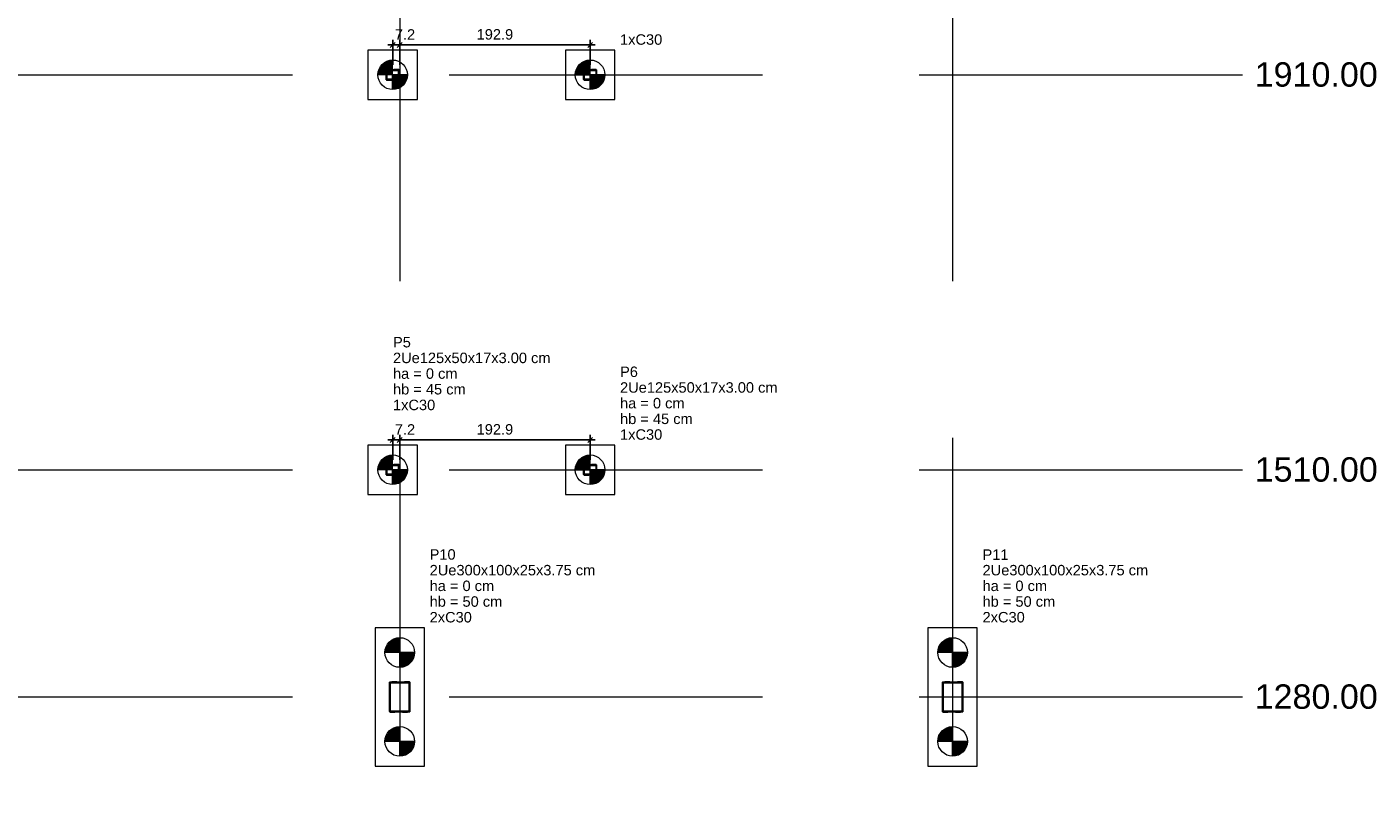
# Model space of a CAD drawing. Header units: millimetres. Extents: x 10789 to 19217, y 2620 to 5346.
# Tile 4 of 49: x 10820 to 10847, y 2924 to 2940. Entities that reach past the tile are written whole.
import ezdxf

# ---------------------------------------------------------------- set-up
doc = ezdxf.new("R2010")
doc.units = ezdxf.units.MM
doc.linetypes.add('DASHED2', pattern=[9.525, 6.35, -3.175])
doc.linetypes.add('DOT2', pattern=[3.175, 0, -3.175])
for name, color, linetype, lineweight in [('LC-Cotas', 4, 'Continuous', 5), ('LC-Eixos', 5, 'DASHED2', 5), ('LC-Estacas dos blocos', 252, 'Continuous', 5), ('LC-Hachuras dos pilares', 8, 'Continuous', 5), ('LC-Seção das fundações', 7, 'Continuous', 5), ('LC-Seção dos pilares', 4, 'Continuous', 30), ('LC-Textos', 7, 'Continuous', 20)]:
    doc.layers.add(name, color=color, linetype=linetype, lineweight=lineweight)
doc.styles.add('Arial', font='arial.ttf')
doc.styles.get("Standard").update_dxf_attribs({"font": 'arial.ttf'})
doc.dimstyles.new('UM_50.000000', dxfattribs={"dimtxt": 0.18, "dimasz": 0.2, "dimexe": 0.2, "dimexo": 0.5, "dimgap": 0, "dimtad": 1, "dimtih": 1, "dimtoh": 1, "dimlfac": 50, "dimzin": 0, "dimdsep": 46, "dimtxsty": 'Standard', "dimcen": 0.09, "dimdle": 0.2, "dimclrd": 256, "dimclre": 256, "dimclrt": 7, "dimazin": 0, "dimtfac": 1, "dimtofl": 0, "dimtmove": 0, "dimatfit": 3, "dimfxl": 1, "dimtolj": 1, "dimtzin": 0, "dimarcsym": 0})
pattern_1 = [(135, (10792.42775, 2900.38344), (-0.08838835, -0.08838835), [])]

# ---------------------------------------------------------------- blocks, each defined once
blk = doc.blocks.new('_Oblique')
at = {"color": 0, "linetype": 'ByBlock', "lineweight": -2}
blk.add_line((-0.5, -0.5), (0.5, 0.5), dxfattribs=at)
blk = doc.blocks.new('*D310')
at = {"layer": 'Defpoints', "color": 0, "transparency": 16777216}
for p in [(10827.628, 2939.189), (10827.485, 2938.583), (10827.628, 2938.583)]:
    blk.add_point(p, dxfattribs=at)
at = {"layer": 'LC-Cotas', "lineweight": -2, "transparency": 16777216}
for p, q in [((10827.485, 2938.783), (10827.485, 2939.289)), ((10827.628, 2938.783), (10827.628, 2939.289)), ((10827.385, 2939.189), (10827.728, 2939.189))]:
    blk.add_line(p, q, dxfattribs=at)
at = {"layer": 'LC-Cotas', "lineweight": -2, "transparency": 16777216, "xscale": 0.1, "yscale": 0.1, "zscale": 0.1, "rotation": 180}
blk.add_blockref('_Oblique', (10827.485, 2939.189), dxfattribs=at)
at = {"layer": 'LC-Cotas', "lineweight": -2, "transparency": 16777216, "xscale": 0.1, "yscale": 0.1, "zscale": 0.1}
blk.add_blockref('_Oblique', (10827.628, 2939.189), dxfattribs=at)
at = {"layer": 'LC-Cotas', "transparency": 16777216, "insert": (10827.734, 2939.401), "char_height": 0.2118, "attachment_point": 5, "rotation": 0.0057, "style": 'Arial'}
blk.add_mtext('\\A1;7.2', dxfattribs=at)
blk = doc.blocks.new('*D311')
at = {"layer": 'Defpoints', "color": 0, "transparency": 16777216}
for p in [(10827.628, 2939.189), (10827.628, 2938.583), (10831.485, 2938.583)]:
    blk.add_point(p, dxfattribs=at)
at = {"layer": 'LC-Cotas', "lineweight": -2, "transparency": 16777216}
for p, q in [((10827.628, 2938.783), (10827.628, 2939.289)), ((10831.485, 2938.783), (10831.485, 2939.289)), ((10831.585, 2939.189), (10827.528, 2939.189))]:
    blk.add_line(p, q, dxfattribs=at)
at = {"layer": 'LC-Cotas', "lineweight": -2, "transparency": 16777216, "xscale": 0.1, "yscale": 0.1, "zscale": 0.1, "rotation": 180}
blk.add_blockref('_Oblique', (10827.628, 2939.189), dxfattribs=at)
at = {"layer": 'LC-Cotas', "lineweight": -2, "transparency": 16777216, "xscale": 0.1, "yscale": 0.1, "zscale": 0.1}
blk.add_blockref('_Oblique', (10831.485, 2939.189), dxfattribs=at)
at = {"layer": 'LC-Cotas', "transparency": 16777216, "insert": (10829.556, 2939.401), "char_height": 0.2118, "attachment_point": 5, "rotation": 0.0057, "style": 'Arial'}
blk.add_mtext('\\A1;192.9', dxfattribs=at)
blk = doc.blocks.new('*D312')
at = {"layer": 'Defpoints', "color": 0, "transparency": 16777216}
for p in [(10827.628, 2931.189), (10827.485, 2930.583), (10827.628, 2930.583)]:
    blk.add_point(p, dxfattribs=at)
at = {"layer": 'LC-Cotas', "lineweight": -2, "transparency": 16777216}
for p, q in [((10827.385, 2931.189), (10827.728, 2931.189)), ((10827.485, 2930.783), (10827.485, 2931.289)), ((10827.628, 2930.783), (10827.628, 2931.289))]:
    blk.add_line(p, q, dxfattribs=at)
at = {"layer": 'LC-Cotas', "lineweight": -2, "transparency": 16777216, "xscale": 0.1, "yscale": 0.1, "zscale": 0.1, "rotation": 180}
blk.add_blockref('_Oblique', (10827.485, 2931.189), dxfattribs=at)
at = {"layer": 'LC-Cotas', "lineweight": -2, "transparency": 16777216, "xscale": 0.1, "yscale": 0.1, "zscale": 0.1}
blk.add_blockref('_Oblique', (10827.628, 2931.189), dxfattribs=at)
at = {"layer": 'LC-Cotas', "transparency": 16777216, "insert": (10827.734, 2931.401), "char_height": 0.2118, "attachment_point": 5, "rotation": 0.0057, "style": 'Arial'}
blk.add_mtext('\\A1;7.2', dxfattribs=at)
blk = doc.blocks.new('*D313')
at = {"layer": 'Defpoints', "color": 0, "transparency": 16777216}
for p in [(10827.628, 2931.189), (10827.628, 2930.583), (10831.485, 2930.583)]:
    blk.add_point(p, dxfattribs=at)
at = {"layer": 'LC-Cotas', "lineweight": -2, "transparency": 16777216}
for p, q in [((10831.585, 2931.189), (10827.528, 2931.189)), ((10827.628, 2930.783), (10827.628, 2931.289)), ((10831.485, 2930.783), (10831.485, 2931.289))]:
    blk.add_line(p, q, dxfattribs=at)
at = {"layer": 'LC-Cotas', "lineweight": -2, "transparency": 16777216, "xscale": 0.1, "yscale": 0.1, "zscale": 0.1, "rotation": 180}
blk.add_blockref('_Oblique', (10827.628, 2931.189), dxfattribs=at)
at = {"layer": 'LC-Cotas', "lineweight": -2, "transparency": 16777216, "xscale": 0.1, "yscale": 0.1, "zscale": 0.1}
blk.add_blockref('_Oblique', (10831.485, 2931.189), dxfattribs=at)
at = {"layer": 'LC-Cotas', "transparency": 16777216, "insert": (10829.556, 2931.401), "char_height": 0.2118, "attachment_point": 5, "rotation": 0.0057, "style": 'Arial'}
blk.add_mtext('\\A1;192.9', dxfattribs=at)

msp = doc.modelspace()

# ---------------------------------------------------------------- hatches: boundary and pattern name
at = {"layer": 'LC-Estacas dos blocos', "linetype": 'Continuous'}
for points in [[(10827.18475, 2938.58344), (10827.48475, 2938.58344), (10827.48475, 2938.88344), (10827.40711, 2938.87322), (10827.33475, 2938.84325), (10827.27262, 2938.79558), (10827.22495, 2938.73344), (10827.19498, 2938.66109), (10827.18475, 2938.58344)], [(10831.18475, 2938.58344), (10831.48475, 2938.58344), (10831.48475, 2938.88344), (10831.40711, 2938.87322), (10831.33475, 2938.84325), (10831.27262, 2938.79558), (10831.22495, 2938.73344), (10831.19498, 2938.66109), (10831.18475, 2938.58344)], [(10827.69689, 2938.37131), (10827.74456, 2938.43344), (10827.77453, 2938.5058), (10827.78475, 2938.58344), (10827.48475, 2938.58344), (10827.48475, 2938.28344), (10827.5624, 2938.29367), (10827.63475, 2938.32364), (10827.69689, 2938.37131)], [(10831.69689, 2938.37131), (10831.74456, 2938.43344), (10831.77453, 2938.5058), (10831.78475, 2938.58344), (10831.48475, 2938.58344), (10831.48475, 2938.28344), (10831.5624, 2938.29367), (10831.63475, 2938.32364), (10831.69689, 2938.37131)], [(10827.18475, 2930.58344), (10827.48475, 2930.58344), (10827.48475, 2930.88344), (10827.40711, 2930.87322), (10827.33475, 2930.84325), (10827.27262, 2930.79558), (10827.22495, 2930.73344), (10827.19498, 2930.66109), (10827.18475, 2930.58344)], [(10831.18475, 2930.58344), (10831.48475, 2930.58344), (10831.48475, 2930.88344), (10831.40711, 2930.87322), (10831.33475, 2930.84325), (10831.27262, 2930.79558), (10831.22495, 2930.73344), (10831.19498, 2930.66109), (10831.18475, 2930.58344)], [(10827.69689, 2930.37131), (10827.74456, 2930.43344), (10827.77453, 2930.5058), (10827.78475, 2930.58344), (10827.48475, 2930.58344), (10827.48475, 2930.28344), (10827.5624, 2930.29367), (10827.63475, 2930.32364), (10827.69689, 2930.37131)], [(10831.63475, 2930.32364), (10831.69689, 2930.37131), (10831.74456, 2930.43344), (10831.77453, 2930.5058), (10831.78475, 2930.58344), (10831.48475, 2930.58344), (10831.48475, 2930.28344), (10831.5624, 2930.29367), (10831.63475, 2930.32364)], [(10827.32775, 2926.88344), (10827.62775, 2926.88344), (10827.62775, 2927.18344), (10827.55011, 2927.17322), (10827.47775, 2927.14325), (10827.41562, 2927.09558), (10827.36795, 2927.03344), (10827.33798, 2926.96109), (10827.32775, 2926.88344)], [(10838.52775, 2926.88344), (10838.82775, 2926.88344), (10838.82775, 2927.18344), (10838.75011, 2927.17322), (10838.67775, 2927.14325), (10838.61562, 2927.09558), (10838.56795, 2927.03344), (10838.53798, 2926.96109), (10838.52775, 2926.88344)], [(10827.77775, 2926.62364), (10827.83989, 2926.67131), (10827.88756, 2926.73344), (10827.91753, 2926.8058), (10827.92775, 2926.88344), (10827.62775, 2926.88344), (10827.62775, 2926.58344), (10827.7054, 2926.59367), (10827.77775, 2926.62364)], [(10838.97775, 2926.62364), (10839.03989, 2926.67131), (10839.08756, 2926.73344), (10839.11753, 2926.8058), (10839.12775, 2926.88344), (10838.82775, 2926.88344), (10838.82775, 2926.58344), (10838.9054, 2926.59367), (10838.97775, 2926.62364)], [(10827.32775, 2925.08344), (10827.62775, 2925.08344), (10827.62775, 2925.38344), (10827.55011, 2925.37322), (10827.47775, 2925.34325), (10827.41562, 2925.29558), (10827.36795, 2925.23344), (10827.33798, 2925.16109), (10827.32775, 2925.08344)], [(10838.52775, 2925.08344), (10838.82775, 2925.08344), (10838.82775, 2925.38344), (10838.75011, 2925.37322), (10838.67775, 2925.34325), (10838.61562, 2925.29558), (10838.56795, 2925.23344), (10838.53798, 2925.16109), (10838.52775, 2925.08344)], [(10827.77775, 2924.82364), (10827.83989, 2924.87131), (10827.88756, 2924.93344), (10827.91753, 2925.0058), (10827.92775, 2925.08344), (10827.62775, 2925.08344), (10827.62775, 2924.78344), (10827.7054, 2924.79367), (10827.77775, 2924.82364)], [(10839.03989, 2924.87131), (10839.08756, 2924.93344), (10839.11753, 2925.0058), (10839.12775, 2925.08344), (10838.82775, 2925.08344), (10838.82775, 2924.78344), (10838.9054, 2924.79367), (10838.97775, 2924.82364), (10839.03989, 2924.87131)]]:
    msp.add_hatch(color=256, dxfattribs=at).paths.add_polyline_path(points)
at = {"layer": 'LC-Hachuras dos pilares', "linetype": 'Continuous'}
h = msp.add_hatch(dxfattribs=at)
h.set_pattern_fill('ANSI31', color=256, angle=90, style=0)
h.set_pattern_definition(pattern_1)
h.paths.add_polyline_path([(10827.35975, 2938.67744), (10827.35983, 2938.67838), (10827.36005, 2938.6793), (10827.36041, 2938.68017), (10827.3609, 2938.68097), (10827.36151, 2938.68169), (10827.36223, 2938.6823), (10827.36303, 2938.68279), (10827.3639, 2938.68315), (10827.36482, 2938.68337), (10827.36575, 2938.68344), (10827.60375, 2938.68344), (10827.60469, 2938.68337), (10827.60561, 2938.68315), (10827.60648, 2938.68279), (10827.60728, 2938.6823), (10827.608, 2938.68169), (10827.60861, 2938.68097), (10827.6091, 2938.68017), (10827.60946, 2938.6793), (10827.60968, 2938.67838), (10827.60975, 2938.67744), (10827.60975, 2938.48944), (10827.60968, 2938.4885), (10827.60946, 2938.48759), (10827.6091, 2938.48672), (10827.60861, 2938.48592), (10827.608, 2938.4852), (10827.60728, 2938.48459), (10827.60648, 2938.4841), (10827.60561, 2938.48374), (10827.60469, 2938.48352), (10827.60375, 2938.48344), (10827.36575, 2938.48344), (10827.36482, 2938.48352), (10827.3639, 2938.48374), (10827.36303, 2938.4841), (10827.36223, 2938.48459), (10827.36151, 2938.4852), (10827.3609, 2938.48592), (10827.36041, 2938.48672), (10827.36005, 2938.48759), (10827.35983, 2938.4885), (10827.35975, 2938.48944), (10827.35975, 2938.67744)])
h.paths.add_polyline_path([(10827.36575, 2938.67144), (10827.36583, 2938.67238), (10827.36605, 2938.6733), (10827.36641, 2938.67417), (10827.3669, 2938.67497), (10827.36751, 2938.67569), (10827.36823, 2938.6763), (10827.36903, 2938.67679), (10827.3699, 2938.67715), (10827.37082, 2938.67737), (10827.37175, 2938.67744), (10827.59775, 2938.67744), (10827.59869, 2938.67737), (10827.59961, 2938.67715), (10827.60048, 2938.67679), (10827.60128, 2938.6763), (10827.602, 2938.67569), (10827.60261, 2938.67497), (10827.6031, 2938.67417), (10827.60346, 2938.6733), (10827.60368, 2938.67238), (10827.60375, 2938.67144), (10827.60375, 2938.49544), (10827.60368, 2938.4945), (10827.60346, 2938.49359), (10827.6031, 2938.49272), (10827.60261, 2938.49192), (10827.602, 2938.4912), (10827.60128, 2938.49059), (10827.60048, 2938.4901), (10827.59961, 2938.48974), (10827.59869, 2938.48952), (10827.59775, 2938.48944), (10827.37175, 2938.48944), (10827.37082, 2938.48952), (10827.3699, 2938.48974), (10827.36903, 2938.4901), (10827.36823, 2938.49059), (10827.36751, 2938.4912), (10827.3669, 2938.49192), (10827.36641, 2938.49272), (10827.36605, 2938.49359), (10827.36583, 2938.4945), (10827.36575, 2938.49544), (10827.36575, 2938.67144)], flags=0)
h = msp.add_hatch(dxfattribs=at)
h.set_pattern_fill('ANSI31', color=256, angle=90, style=0)
h.set_pattern_definition(pattern_1)
h.paths.add_polyline_path([(10831.35975, 2938.67744), (10831.35983, 2938.67838), (10831.36005, 2938.6793), (10831.36041, 2938.68017), (10831.3609, 2938.68097), (10831.36151, 2938.68169), (10831.36223, 2938.6823), (10831.36303, 2938.68279), (10831.3639, 2938.68315), (10831.36482, 2938.68337), (10831.36575, 2938.68344), (10831.60375, 2938.68344), (10831.60469, 2938.68337), (10831.60561, 2938.68315), (10831.60648, 2938.68279), (10831.60728, 2938.6823), (10831.608, 2938.68169), (10831.60861, 2938.68097), (10831.6091, 2938.68017), (10831.60946, 2938.6793), (10831.60968, 2938.67838), (10831.60975, 2938.67744), (10831.60975, 2938.48944), (10831.60968, 2938.4885), (10831.60946, 2938.48759), (10831.6091, 2938.48672), (10831.60861, 2938.48592), (10831.608, 2938.4852), (10831.60728, 2938.48459), (10831.60648, 2938.4841), (10831.60561, 2938.48374), (10831.60469, 2938.48352), (10831.60375, 2938.48344), (10831.36575, 2938.48344), (10831.36482, 2938.48352), (10831.3639, 2938.48374), (10831.36303, 2938.4841), (10831.36223, 2938.48459), (10831.36151, 2938.4852), (10831.3609, 2938.48592), (10831.36041, 2938.48672), (10831.36005, 2938.48759), (10831.35983, 2938.4885), (10831.35975, 2938.48944), (10831.35975, 2938.67744)])
h.paths.add_polyline_path([(10831.36575, 2938.67144), (10831.36583, 2938.67238), (10831.36605, 2938.6733), (10831.36641, 2938.67417), (10831.3669, 2938.67497), (10831.36751, 2938.67569), (10831.36823, 2938.6763), (10831.36903, 2938.67679), (10831.3699, 2938.67715), (10831.37082, 2938.67737), (10831.37175, 2938.67744), (10831.59775, 2938.67744), (10831.59869, 2938.67737), (10831.59961, 2938.67715), (10831.60048, 2938.67679), (10831.60128, 2938.6763), (10831.602, 2938.67569), (10831.60261, 2938.67497), (10831.6031, 2938.67417), (10831.60346, 2938.6733), (10831.60368, 2938.67238), (10831.60375, 2938.67144), (10831.60375, 2938.49544), (10831.60368, 2938.4945), (10831.60346, 2938.49359), (10831.6031, 2938.49272), (10831.60261, 2938.49192), (10831.602, 2938.4912), (10831.60128, 2938.49059), (10831.60048, 2938.4901), (10831.59961, 2938.48974), (10831.59869, 2938.48952), (10831.59775, 2938.48944), (10831.37175, 2938.48944), (10831.37082, 2938.48952), (10831.3699, 2938.48974), (10831.36903, 2938.4901), (10831.36823, 2938.49059), (10831.36751, 2938.4912), (10831.3669, 2938.49192), (10831.36641, 2938.49272), (10831.36605, 2938.49359), (10831.36583, 2938.4945), (10831.36575, 2938.49544), (10831.36575, 2938.67144)], flags=0)
h = msp.add_hatch(dxfattribs=at)
h.set_pattern_fill('ANSI31', color=256, angle=90, style=0)
h.set_pattern_definition(pattern_1)
h.paths.add_polyline_path([(10827.35975, 2930.67744), (10827.35983, 2930.67838), (10827.36005, 2930.6793), (10827.36041, 2930.68017), (10827.3609, 2930.68097), (10827.36151, 2930.68169), (10827.36223, 2930.6823), (10827.36303, 2930.68279), (10827.3639, 2930.68315), (10827.36482, 2930.68337), (10827.36575, 2930.68344), (10827.60375, 2930.68344), (10827.60469, 2930.68337), (10827.60561, 2930.68315), (10827.60648, 2930.68279), (10827.60728, 2930.6823), (10827.608, 2930.68169), (10827.60861, 2930.68097), (10827.6091, 2930.68017), (10827.60946, 2930.6793), (10827.60968, 2930.67838), (10827.60975, 2930.67744), (10827.60975, 2930.48944), (10827.60968, 2930.4885), (10827.60946, 2930.48759), (10827.6091, 2930.48672), (10827.60861, 2930.48592), (10827.608, 2930.4852), (10827.60728, 2930.48459), (10827.60648, 2930.4841), (10827.60561, 2930.48374), (10827.60469, 2930.48352), (10827.60375, 2930.48344), (10827.36575, 2930.48344), (10827.36482, 2930.48352), (10827.3639, 2930.48374), (10827.36303, 2930.4841), (10827.36223, 2930.48459), (10827.36151, 2930.4852), (10827.3609, 2930.48592), (10827.36041, 2930.48672), (10827.36005, 2930.48759), (10827.35983, 2930.4885), (10827.35975, 2930.48944), (10827.35975, 2930.67744)])
h.paths.add_polyline_path([(10827.36575, 2930.67144), (10827.36583, 2930.67238), (10827.36605, 2930.6733), (10827.36641, 2930.67417), (10827.3669, 2930.67497), (10827.36751, 2930.67569), (10827.36823, 2930.6763), (10827.36903, 2930.67679), (10827.3699, 2930.67715), (10827.37082, 2930.67737), (10827.37175, 2930.67744), (10827.59775, 2930.67744), (10827.59869, 2930.67737), (10827.59961, 2930.67715), (10827.60048, 2930.67679), (10827.60128, 2930.6763), (10827.602, 2930.67569), (10827.60261, 2930.67497), (10827.6031, 2930.67417), (10827.60346, 2930.6733), (10827.60368, 2930.67238), (10827.60375, 2930.67144), (10827.60375, 2930.49544), (10827.60368, 2930.4945), (10827.60346, 2930.49359), (10827.6031, 2930.49272), (10827.60261, 2930.49192), (10827.602, 2930.4912), (10827.60128, 2930.49059), (10827.60048, 2930.4901), (10827.59961, 2930.48974), (10827.59869, 2930.48952), (10827.59775, 2930.48944), (10827.37175, 2930.48944), (10827.37082, 2930.48952), (10827.3699, 2930.48974), (10827.36903, 2930.4901), (10827.36823, 2930.49059), (10827.36751, 2930.4912), (10827.3669, 2930.49192), (10827.36641, 2930.49272), (10827.36605, 2930.49359), (10827.36583, 2930.4945), (10827.36575, 2930.49544), (10827.36575, 2930.67144)], flags=0)
h = msp.add_hatch(dxfattribs=at)
h.set_pattern_fill('ANSI31', color=256, angle=90, style=0)
h.set_pattern_definition(pattern_1)
h.paths.add_polyline_path([(10831.35975, 2930.67744), (10831.35983, 2930.67838), (10831.36005, 2930.6793), (10831.36041, 2930.68017), (10831.3609, 2930.68097), (10831.36151, 2930.68169), (10831.36223, 2930.6823), (10831.36303, 2930.68279), (10831.3639, 2930.68315), (10831.36482, 2930.68337), (10831.36575, 2930.68344), (10831.60375, 2930.68344), (10831.60469, 2930.68337), (10831.60561, 2930.68315), (10831.60648, 2930.68279), (10831.60728, 2930.6823), (10831.608, 2930.68169), (10831.60861, 2930.68097), (10831.6091, 2930.68017), (10831.60946, 2930.6793), (10831.60968, 2930.67838), (10831.60975, 2930.67744), (10831.60975, 2930.48944), (10831.60968, 2930.4885), (10831.60946, 2930.48759), (10831.6091, 2930.48672), (10831.60861, 2930.48592), (10831.608, 2930.4852), (10831.60728, 2930.48459), (10831.60648, 2930.4841), (10831.60561, 2930.48374), (10831.60469, 2930.48352), (10831.60375, 2930.48344), (10831.36575, 2930.48344), (10831.36482, 2930.48352), (10831.3639, 2930.48374), (10831.36303, 2930.4841), (10831.36223, 2930.48459), (10831.36151, 2930.4852), (10831.3609, 2930.48592), (10831.36041, 2930.48672), (10831.36005, 2930.48759), (10831.35983, 2930.4885), (10831.35975, 2930.48944), (10831.35975, 2930.67744)])
h.paths.add_polyline_path([(10831.36575, 2930.67144), (10831.36583, 2930.67238), (10831.36605, 2930.6733), (10831.36641, 2930.67417), (10831.3669, 2930.67497), (10831.36751, 2930.67569), (10831.36823, 2930.6763), (10831.36903, 2930.67679), (10831.3699, 2930.67715), (10831.37082, 2930.67737), (10831.37175, 2930.67744), (10831.59775, 2930.67744), (10831.59869, 2930.67737), (10831.59961, 2930.67715), (10831.60048, 2930.67679), (10831.60128, 2930.6763), (10831.602, 2930.67569), (10831.60261, 2930.67497), (10831.6031, 2930.67417), (10831.60346, 2930.6733), (10831.60368, 2930.67238), (10831.60375, 2930.67144), (10831.60375, 2930.49544), (10831.60368, 2930.4945), (10831.60346, 2930.49359), (10831.6031, 2930.49272), (10831.60261, 2930.49192), (10831.602, 2930.4912), (10831.60128, 2930.49059), (10831.60048, 2930.4901), (10831.59961, 2930.48974), (10831.59869, 2930.48952), (10831.59775, 2930.48944), (10831.37175, 2930.48944), (10831.37082, 2930.48952), (10831.3699, 2930.48974), (10831.36903, 2930.4901), (10831.36823, 2930.49059), (10831.36751, 2930.4912), (10831.3669, 2930.49192), (10831.36641, 2930.49272), (10831.36605, 2930.49359), (10831.36583, 2930.4945), (10831.36575, 2930.49544), (10831.36575, 2930.67144)], flags=0)
h = msp.add_hatch(dxfattribs=at)
h.set_pattern_fill('ANSI31', color=256, angle=90, style=0)
h.set_pattern_definition(pattern_1)
h.paths.add_polyline_path([(10827.82025, 2926.28344), (10827.82143, 2926.28335), (10827.82257, 2926.28308), (10827.82366, 2926.28263), (10827.82466, 2926.28201), (10827.82556, 2926.28125), (10827.82632, 2926.28035), (10827.82694, 2926.27935), (10827.82739, 2926.27826), (10827.82766, 2926.27712), (10827.82775, 2926.27594), (10827.82775, 2925.69094), (10827.82766, 2925.68977), (10827.82739, 2925.68863), (10827.82694, 2925.68754), (10827.82632, 2925.68653), (10827.82556, 2925.68564), (10827.82466, 2925.68488), (10827.82366, 2925.68426), (10827.82257, 2925.68381), (10827.82143, 2925.68354), (10827.82025, 2925.68344), (10827.43525, 2925.68344), (10827.43408, 2925.68354), (10827.43294, 2925.68381), (10827.43185, 2925.68426), (10827.43085, 2925.68488), (10827.42995, 2925.68564), (10827.42919, 2925.68653), (10827.42857, 2925.68754), (10827.42812, 2925.68863), (10827.42785, 2925.68977), (10827.42775, 2925.69094), (10827.42775, 2926.27594), (10827.42785, 2926.27712), (10827.42812, 2926.27826), (10827.42857, 2926.27935), (10827.42919, 2926.28035), (10827.42995, 2926.28125), (10827.43085, 2926.28201), (10827.43185, 2926.28263), (10827.43294, 2926.28308), (10827.43408, 2926.28335), (10827.43525, 2926.28344), (10827.82025, 2926.28344)])
h.paths.add_polyline_path([(10827.81275, 2926.27594), (10827.81393, 2926.27585), (10827.81507, 2926.27558), (10827.81616, 2926.27513), (10827.81716, 2926.27451), (10827.81806, 2926.27375), (10827.81882, 2926.27285), (10827.81944, 2926.27185), (10827.81989, 2926.27076), (10827.82016, 2926.26962), (10827.82025, 2926.26844), (10827.82025, 2925.69844), (10827.82016, 2925.69727), (10827.81989, 2925.69613), (10827.81944, 2925.69504), (10827.81882, 2925.69403), (10827.81806, 2925.69314), (10827.81716, 2925.69238), (10827.81616, 2925.69176), (10827.81507, 2925.69131), (10827.81393, 2925.69104), (10827.81275, 2925.69094), (10827.44275, 2925.69094), (10827.44158, 2925.69104), (10827.44044, 2925.69131), (10827.43935, 2925.69176), (10827.43835, 2925.69238), (10827.43745, 2925.69314), (10827.43669, 2925.69403), (10827.43607, 2925.69504), (10827.43562, 2925.69613), (10827.43535, 2925.69727), (10827.43525, 2925.69844), (10827.43525, 2926.26844), (10827.43535, 2926.26962), (10827.43562, 2926.27076), (10827.43607, 2926.27185), (10827.43669, 2926.27285), (10827.43745, 2926.27375), (10827.43835, 2926.27451), (10827.43935, 2926.27513), (10827.44044, 2926.27558), (10827.44158, 2926.27585), (10827.44275, 2926.27594), (10827.81275, 2926.27594)], flags=0)
h = msp.add_hatch(dxfattribs=at)
h.set_pattern_fill('ANSI31', color=256, angle=90, style=0)
h.set_pattern_definition(pattern_1)
h.paths.add_polyline_path([(10839.02025, 2926.28344), (10839.02143, 2926.28335), (10839.02257, 2926.28308), (10839.02366, 2926.28263), (10839.02466, 2926.28201), (10839.02556, 2926.28125), (10839.02632, 2926.28035), (10839.02694, 2926.27935), (10839.02739, 2926.27826), (10839.02766, 2926.27712), (10839.02775, 2926.27594), (10839.02775, 2925.69094), (10839.02766, 2925.68977), (10839.02739, 2925.68863), (10839.02694, 2925.68754), (10839.02632, 2925.68653), (10839.02556, 2925.68564), (10839.02466, 2925.68488), (10839.02366, 2925.68426), (10839.02257, 2925.68381), (10839.02143, 2925.68354), (10839.02025, 2925.68344), (10838.63525, 2925.68344), (10838.63408, 2925.68354), (10838.63294, 2925.68381), (10838.63185, 2925.68426), (10838.63085, 2925.68488), (10838.62995, 2925.68564), (10838.62919, 2925.68653), (10838.62857, 2925.68754), (10838.62812, 2925.68863), (10838.62785, 2925.68977), (10838.62775, 2925.69094), (10838.62775, 2926.27594), (10838.62785, 2926.27712), (10838.62812, 2926.27826), (10838.62857, 2926.27935), (10838.62919, 2926.28035), (10838.62995, 2926.28125), (10838.63085, 2926.28201), (10838.63185, 2926.28263), (10838.63294, 2926.28308), (10838.63408, 2926.28335), (10838.63525, 2926.28344), (10839.02025, 2926.28344)])
h.paths.add_polyline_path([(10839.01275, 2926.27594), (10839.01393, 2926.27585), (10839.01507, 2926.27558), (10839.01616, 2926.27513), (10839.01716, 2926.27451), (10839.01806, 2926.27375), (10839.01882, 2926.27285), (10839.01944, 2926.27185), (10839.01989, 2926.27076), (10839.02016, 2926.26962), (10839.02025, 2926.26844), (10839.02025, 2925.69844), (10839.02016, 2925.69727), (10839.01989, 2925.69613), (10839.01944, 2925.69504), (10839.01882, 2925.69403), (10839.01806, 2925.69314), (10839.01716, 2925.69238), (10839.01616, 2925.69176), (10839.01507, 2925.69131), (10839.01393, 2925.69104), (10839.01275, 2925.69094), (10838.64275, 2925.69094), (10838.64158, 2925.69104), (10838.64044, 2925.69131), (10838.63935, 2925.69176), (10838.63835, 2925.69238), (10838.63745, 2925.69314), (10838.63669, 2925.69403), (10838.63607, 2925.69504), (10838.63562, 2925.69613), (10838.63535, 2925.69727), (10838.63525, 2925.69844), (10838.63525, 2926.26844), (10838.63535, 2926.26962), (10838.63562, 2926.27076), (10838.63607, 2926.27185), (10838.63669, 2926.27285), (10838.63745, 2926.27375), (10838.63835, 2926.27451), (10838.63935, 2926.27513), (10838.64044, 2926.27558), (10838.64158, 2926.27585), (10838.64275, 2926.27594), (10839.01275, 2926.27594)], flags=0)

# ---------------------------------------------------------------- linework, layer by layer
at = {"layer": 'LC-Eixos'}
for p, q in [((10827.62775, 2950.27894), (10827.62775, 2898.48344)), ((10838.82775, 2950.27894), (10838.82775, 2898.48344)), ((10790.52775, 2938.58344), (10844.19778, 2938.58344)), ((10844.19778, 2938.58344), (10844.69778, 2938.58344)), ((10790.52775, 2930.58344), (10844.19778, 2930.58344)), ((10844.19778, 2930.58344), (10844.69778, 2930.58344)), ((10790.52775, 2925.98344), (10844.19778, 2925.98344)), ((10844.19778, 2925.98344), (10844.69778, 2925.98344))]:
    msp.add_line(p, q, dxfattribs=at)
at = {"layer": 'LC-Estacas dos blocos'}
for p, q in [((10827.48475, 2938.28344), (10827.48475, 2938.88344)), ((10831.48475, 2938.28344), (10831.48475, 2938.88344)), ((10827.78475, 2938.58344), (10827.18475, 2938.58344)), ((10831.78475, 2938.58344), (10831.18475, 2938.58344)), ((10827.48475, 2930.28344), (10827.48475, 2930.88344)), ((10831.48475, 2930.28344), (10831.48475, 2930.88344)), ((10827.78475, 2930.58344), (10827.18475, 2930.58344)), ((10831.78475, 2930.58344), (10831.18475, 2930.58344)), ((10827.62775, 2926.58344), (10827.62775, 2927.18344)), ((10838.82775, 2926.58344), (10838.82775, 2927.18344)), ((10827.92775, 2926.88344), (10827.32775, 2926.88344)), ((10839.12775, 2926.88344), (10838.52775, 2926.88344)), ((10827.62775, 2924.78344), (10827.62775, 2925.38344)), ((10838.82775, 2924.78344), (10838.82775, 2925.38344)), ((10827.92775, 2925.08344), (10827.32775, 2925.08344)), ((10839.12775, 2925.08344), (10838.52775, 2925.08344))]:
    msp.add_line(p, q, dxfattribs=at)
for centre in [(10827.48475, 2938.58344), (10831.48475, 2938.58344), (10827.48475, 2930.58344), (10831.48475, 2930.58344), (10827.62775, 2926.88344), (10838.82775, 2926.88344), (10827.62775, 2925.08344), (10838.82775, 2925.08344)]:
    msp.add_circle(centre, 0.3, dxfattribs=at)
at = {"layer": 'LC-Seção das fundações'}
for points in [[(10826.98475, 2938.08344), (10827.98475, 2938.08344), (10827.98475, 2939.08344), (10826.98475, 2939.08344), (10826.98475, 2938.08344)], [(10830.98475, 2938.08344), (10831.98475, 2938.08344), (10831.98475, 2939.08344), (10830.98475, 2939.08344), (10830.98475, 2938.08344)], [(10826.98475, 2930.08344), (10827.98475, 2930.08344), (10827.98475, 2931.08344), (10826.98475, 2931.08344), (10826.98475, 2930.08344)], [(10830.98475, 2930.08344), (10831.98475, 2930.08344), (10831.98475, 2931.08344), (10830.98475, 2931.08344), (10830.98475, 2930.08344)], [(10827.12775, 2924.58344), (10828.12775, 2924.58344), (10828.12775, 2927.38344), (10827.12775, 2927.38344), (10827.12775, 2924.58344)], [(10838.32775, 2924.58344), (10839.32775, 2924.58344), (10839.32775, 2927.38344), (10838.32775, 2927.38344), (10838.32775, 2924.58344)]]:
    msp.add_lwpolyline(points, close=True, dxfattribs=at)
at = {"layer": 'LC-Seção dos pilares'}
for points in [[(10827.35975, 2938.67744), (10827.35983, 2938.67838), (10827.36005, 2938.6793), (10827.36041, 2938.68017), (10827.3609, 2938.68097), (10827.36151, 2938.68169), (10827.36223, 2938.6823), (10827.36303, 2938.68279), (10827.3639, 2938.68315), (10827.36482, 2938.68337), (10827.36575, 2938.68344), (10827.60375, 2938.68344), (10827.60469, 2938.68337), (10827.60561, 2938.68315), (10827.60648, 2938.68279), (10827.60728, 2938.6823), (10827.608, 2938.68169), (10827.60861, 2938.68097), (10827.6091, 2938.68017), (10827.60946, 2938.6793), (10827.60968, 2938.67838), (10827.60975, 2938.67744), (10827.60975, 2938.48944), (10827.60968, 2938.4885), (10827.60946, 2938.48759), (10827.6091, 2938.48672), (10827.60861, 2938.48592), (10827.608, 2938.4852), (10827.60728, 2938.48459), (10827.60648, 2938.4841), (10827.60561, 2938.48374), (10827.60469, 2938.48352), (10827.60375, 2938.48344), (10827.36575, 2938.48344), (10827.36482, 2938.48352), (10827.3639, 2938.48374), (10827.36303, 2938.4841), (10827.36223, 2938.48459), (10827.36151, 2938.4852), (10827.3609, 2938.48592), (10827.36041, 2938.48672), (10827.36005, 2938.48759), (10827.35983, 2938.4885), (10827.35975, 2938.48944), (10827.35975, 2938.67744)], [(10827.36575, 2938.67144), (10827.36583, 2938.67238), (10827.36605, 2938.6733), (10827.36641, 2938.67417), (10827.3669, 2938.67497), (10827.36751, 2938.67569), (10827.36823, 2938.6763), (10827.36903, 2938.67679), (10827.3699, 2938.67715), (10827.37082, 2938.67737), (10827.37175, 2938.67744), (10827.59775, 2938.67744), (10827.59869, 2938.67737), (10827.59961, 2938.67715), (10827.60048, 2938.67679), (10827.60128, 2938.6763), (10827.602, 2938.67569), (10827.60261, 2938.67497), (10827.6031, 2938.67417), (10827.60346, 2938.6733), (10827.60368, 2938.67238), (10827.60375, 2938.67144), (10827.60375, 2938.49544), (10827.60368, 2938.4945), (10827.60346, 2938.49359), (10827.6031, 2938.49272), (10827.60261, 2938.49192), (10827.602, 2938.4912), (10827.60128, 2938.49059), (10827.60048, 2938.4901), (10827.59961, 2938.48974), (10827.59869, 2938.48952), (10827.59775, 2938.48944), (10827.37175, 2938.48944), (10827.37082, 2938.48952), (10827.3699, 2938.48974), (10827.36903, 2938.4901), (10827.36823, 2938.49059), (10827.36751, 2938.4912), (10827.3669, 2938.49192), (10827.36641, 2938.49272), (10827.36605, 2938.49359), (10827.36583, 2938.4945), (10827.36575, 2938.49544), (10827.36575, 2938.67144)], [(10831.35975, 2938.67744), (10831.35983, 2938.67838), (10831.36005, 2938.6793), (10831.36041, 2938.68017), (10831.3609, 2938.68097), (10831.36151, 2938.68169), (10831.36223, 2938.6823), (10831.36303, 2938.68279), (10831.3639, 2938.68315), (10831.36482, 2938.68337), (10831.36575, 2938.68344), (10831.60375, 2938.68344), (10831.60469, 2938.68337), (10831.60561, 2938.68315), (10831.60648, 2938.68279), (10831.60728, 2938.6823), (10831.608, 2938.68169), (10831.60861, 2938.68097), (10831.6091, 2938.68017), (10831.60946, 2938.6793), (10831.60968, 2938.67838), (10831.60975, 2938.67744), (10831.60975, 2938.48944), (10831.60968, 2938.4885), (10831.60946, 2938.48759), (10831.6091, 2938.48672), (10831.60861, 2938.48592), (10831.608, 2938.4852), (10831.60728, 2938.48459), (10831.60648, 2938.4841), (10831.60561, 2938.48374), (10831.60469, 2938.48352), (10831.60375, 2938.48344), (10831.36575, 2938.48344), (10831.36482, 2938.48352), (10831.3639, 2938.48374), (10831.36303, 2938.4841), (10831.36223, 2938.48459), (10831.36151, 2938.4852), (10831.3609, 2938.48592), (10831.36041, 2938.48672), (10831.36005, 2938.48759), (10831.35983, 2938.4885), (10831.35975, 2938.48944), (10831.35975, 2938.67744)], [(10831.36575, 2938.67144), (10831.36583, 2938.67238), (10831.36605, 2938.6733), (10831.36641, 2938.67417), (10831.3669, 2938.67497), (10831.36751, 2938.67569), (10831.36823, 2938.6763), (10831.36903, 2938.67679), (10831.3699, 2938.67715), (10831.37082, 2938.67737), (10831.37175, 2938.67744), (10831.59775, 2938.67744), (10831.59869, 2938.67737), (10831.59961, 2938.67715), (10831.60048, 2938.67679), (10831.60128, 2938.6763), (10831.602, 2938.67569), (10831.60261, 2938.67497), (10831.6031, 2938.67417), (10831.60346, 2938.6733), (10831.60368, 2938.67238), (10831.60375, 2938.67144), (10831.60375, 2938.49544), (10831.60368, 2938.4945), (10831.60346, 2938.49359), (10831.6031, 2938.49272), (10831.60261, 2938.49192), (10831.602, 2938.4912), (10831.60128, 2938.49059), (10831.60048, 2938.4901), (10831.59961, 2938.48974), (10831.59869, 2938.48952), (10831.59775, 2938.48944), (10831.37175, 2938.48944), (10831.37082, 2938.48952), (10831.3699, 2938.48974), (10831.36903, 2938.4901), (10831.36823, 2938.49059), (10831.36751, 2938.4912), (10831.3669, 2938.49192), (10831.36641, 2938.49272), (10831.36605, 2938.49359), (10831.36583, 2938.4945), (10831.36575, 2938.49544), (10831.36575, 2938.67144)], [(10827.35975, 2930.67744), (10827.35983, 2930.67838), (10827.36005, 2930.6793), (10827.36041, 2930.68017), (10827.3609, 2930.68097), (10827.36151, 2930.68169), (10827.36223, 2930.6823), (10827.36303, 2930.68279), (10827.3639, 2930.68315), (10827.36482, 2930.68337), (10827.36575, 2930.68344), (10827.60375, 2930.68344), (10827.60469, 2930.68337), (10827.60561, 2930.68315), (10827.60648, 2930.68279), (10827.60728, 2930.6823), (10827.608, 2930.68169), (10827.60861, 2930.68097), (10827.6091, 2930.68017), (10827.60946, 2930.6793), (10827.60968, 2930.67838), (10827.60975, 2930.67744), (10827.60975, 2930.48944), (10827.60968, 2930.4885), (10827.60946, 2930.48759), (10827.6091, 2930.48672), (10827.60861, 2930.48592), (10827.608, 2930.4852), (10827.60728, 2930.48459), (10827.60648, 2930.4841), (10827.60561, 2930.48374), (10827.60469, 2930.48352), (10827.60375, 2930.48344), (10827.36575, 2930.48344), (10827.36482, 2930.48352), (10827.3639, 2930.48374), (10827.36303, 2930.4841), (10827.36223, 2930.48459), (10827.36151, 2930.4852), (10827.3609, 2930.48592), (10827.36041, 2930.48672), (10827.36005, 2930.48759), (10827.35983, 2930.4885), (10827.35975, 2930.48944), (10827.35975, 2930.67744)], [(10827.36575, 2930.67144), (10827.36583, 2930.67238), (10827.36605, 2930.6733), (10827.36641, 2930.67417), (10827.3669, 2930.67497), (10827.36751, 2930.67569), (10827.36823, 2930.6763), (10827.36903, 2930.67679), (10827.3699, 2930.67715), (10827.37082, 2930.67737), (10827.37175, 2930.67744), (10827.59775, 2930.67744), (10827.59869, 2930.67737), (10827.59961, 2930.67715), (10827.60048, 2930.67679), (10827.60128, 2930.6763), (10827.602, 2930.67569), (10827.60261, 2930.67497), (10827.6031, 2930.67417), (10827.60346, 2930.6733), (10827.60368, 2930.67238), (10827.60375, 2930.67144), (10827.60375, 2930.49544), (10827.60368, 2930.4945), (10827.60346, 2930.49359), (10827.6031, 2930.49272), (10827.60261, 2930.49192), (10827.602, 2930.4912), (10827.60128, 2930.49059), (10827.60048, 2930.4901), (10827.59961, 2930.48974), (10827.59869, 2930.48952), (10827.59775, 2930.48944), (10827.37175, 2930.48944), (10827.37082, 2930.48952), (10827.3699, 2930.48974), (10827.36903, 2930.4901), (10827.36823, 2930.49059), (10827.36751, 2930.4912), (10827.3669, 2930.49192), (10827.36641, 2930.49272), (10827.36605, 2930.49359), (10827.36583, 2930.4945), (10827.36575, 2930.49544), (10827.36575, 2930.67144)], [(10831.35975, 2930.67744), (10831.35983, 2930.67838), (10831.36005, 2930.6793), (10831.36041, 2930.68017), (10831.3609, 2930.68097), (10831.36151, 2930.68169), (10831.36223, 2930.6823), (10831.36303, 2930.68279), (10831.3639, 2930.68315), (10831.36482, 2930.68337), (10831.36575, 2930.68344), (10831.60375, 2930.68344), (10831.60469, 2930.68337), (10831.60561, 2930.68315), (10831.60648, 2930.68279), (10831.60728, 2930.6823), (10831.608, 2930.68169), (10831.60861, 2930.68097), (10831.6091, 2930.68017), (10831.60946, 2930.6793), (10831.60968, 2930.67838), (10831.60975, 2930.67744), (10831.60975, 2930.48944), (10831.60968, 2930.4885), (10831.60946, 2930.48759), (10831.6091, 2930.48672), (10831.60861, 2930.48592), (10831.608, 2930.4852), (10831.60728, 2930.48459), (10831.60648, 2930.4841), (10831.60561, 2930.48374), (10831.60469, 2930.48352), (10831.60375, 2930.48344), (10831.36575, 2930.48344), (10831.36482, 2930.48352), (10831.3639, 2930.48374), (10831.36303, 2930.4841), (10831.36223, 2930.48459), (10831.36151, 2930.4852), (10831.3609, 2930.48592), (10831.36041, 2930.48672), (10831.36005, 2930.48759), (10831.35983, 2930.4885), (10831.35975, 2930.48944), (10831.35975, 2930.67744)], [(10831.36575, 2930.67144), (10831.36583, 2930.67238), (10831.36605, 2930.6733), (10831.36641, 2930.67417), (10831.3669, 2930.67497), (10831.36751, 2930.67569), (10831.36823, 2930.6763), (10831.36903, 2930.67679), (10831.3699, 2930.67715), (10831.37082, 2930.67737), (10831.37175, 2930.67744), (10831.59775, 2930.67744), (10831.59869, 2930.67737), (10831.59961, 2930.67715), (10831.60048, 2930.67679), (10831.60128, 2930.6763), (10831.602, 2930.67569), (10831.60261, 2930.67497), (10831.6031, 2930.67417), (10831.60346, 2930.6733), (10831.60368, 2930.67238), (10831.60375, 2930.67144), (10831.60375, 2930.49544), (10831.60368, 2930.4945), (10831.60346, 2930.49359), (10831.6031, 2930.49272), (10831.60261, 2930.49192), (10831.602, 2930.4912), (10831.60128, 2930.49059), (10831.60048, 2930.4901), (10831.59961, 2930.48974), (10831.59869, 2930.48952), (10831.59775, 2930.48944), (10831.37175, 2930.48944), (10831.37082, 2930.48952), (10831.3699, 2930.48974), (10831.36903, 2930.4901), (10831.36823, 2930.49059), (10831.36751, 2930.4912), (10831.3669, 2930.49192), (10831.36641, 2930.49272), (10831.36605, 2930.49359), (10831.36583, 2930.4945), (10831.36575, 2930.49544), (10831.36575, 2930.67144)], [(10827.82025, 2926.28344), (10827.82143, 2926.28335), (10827.82257, 2926.28308), (10827.82366, 2926.28263), (10827.82466, 2926.28201), (10827.82556, 2926.28125), (10827.82632, 2926.28035), (10827.82694, 2926.27935), (10827.82739, 2926.27826), (10827.82766, 2926.27712), (10827.82775, 2926.27594), (10827.82775, 2925.69094), (10827.82766, 2925.68977), (10827.82739, 2925.68863), (10827.82694, 2925.68754), (10827.82632, 2925.68653), (10827.82556, 2925.68564), (10827.82466, 2925.68488), (10827.82366, 2925.68426), (10827.82257, 2925.68381), (10827.82143, 2925.68354), (10827.82025, 2925.68344), (10827.43525, 2925.68344), (10827.43408, 2925.68354), (10827.43294, 2925.68381), (10827.43185, 2925.68426), (10827.43085, 2925.68488), (10827.42995, 2925.68564), (10827.42919, 2925.68653), (10827.42857, 2925.68754), (10827.42812, 2925.68863), (10827.42785, 2925.68977), (10827.42775, 2925.69094), (10827.42775, 2926.27594), (10827.42785, 2926.27712), (10827.42812, 2926.27826), (10827.42857, 2926.27935), (10827.42919, 2926.28035), (10827.42995, 2926.28125), (10827.43085, 2926.28201), (10827.43185, 2926.28263), (10827.43294, 2926.28308), (10827.43408, 2926.28335), (10827.43525, 2926.28344), (10827.82025, 2926.28344)], [(10827.81275, 2926.27594), (10827.81393, 2926.27585), (10827.81507, 2926.27558), (10827.81616, 2926.27513), (10827.81716, 2926.27451), (10827.81806, 2926.27375), (10827.81882, 2926.27285), (10827.81944, 2926.27185), (10827.81989, 2926.27076), (10827.82016, 2926.26962), (10827.82025, 2926.26844), (10827.82025, 2925.69844), (10827.82016, 2925.69727), (10827.81989, 2925.69613), (10827.81944, 2925.69504), (10827.81882, 2925.69403), (10827.81806, 2925.69314), (10827.81716, 2925.69238), (10827.81616, 2925.69176), (10827.81507, 2925.69131), (10827.81393, 2925.69104), (10827.81275, 2925.69094), (10827.44275, 2925.69094), (10827.44158, 2925.69104), (10827.44044, 2925.69131), (10827.43935, 2925.69176), (10827.43835, 2925.69238), (10827.43745, 2925.69314), (10827.43669, 2925.69403), (10827.43607, 2925.69504), (10827.43562, 2925.69613), (10827.43535, 2925.69727), (10827.43525, 2925.69844), (10827.43525, 2926.26844), (10827.43535, 2926.26962), (10827.43562, 2926.27076), (10827.43607, 2926.27185), (10827.43669, 2926.27285), (10827.43745, 2926.27375), (10827.43835, 2926.27451), (10827.43935, 2926.27513), (10827.44044, 2926.27558), (10827.44158, 2926.27585), (10827.44275, 2926.27594), (10827.81275, 2926.27594)], [(10839.02025, 2926.28344), (10839.02143, 2926.28335), (10839.02257, 2926.28308), (10839.02366, 2926.28263), (10839.02466, 2926.28201), (10839.02556, 2926.28125), (10839.02632, 2926.28035), (10839.02694, 2926.27935), (10839.02739, 2926.27826), (10839.02766, 2926.27712), (10839.02775, 2926.27594), (10839.02775, 2925.69094), (10839.02766, 2925.68977), (10839.02739, 2925.68863), (10839.02694, 2925.68754), (10839.02632, 2925.68653), (10839.02556, 2925.68564), (10839.02466, 2925.68488), (10839.02366, 2925.68426), (10839.02257, 2925.68381), (10839.02143, 2925.68354), (10839.02025, 2925.68344), (10838.63525, 2925.68344), (10838.63408, 2925.68354), (10838.63294, 2925.68381), (10838.63185, 2925.68426), (10838.63085, 2925.68488), (10838.62995, 2925.68564), (10838.62919, 2925.68653), (10838.62857, 2925.68754), (10838.62812, 2925.68863), (10838.62785, 2925.68977), (10838.62775, 2925.69094), (10838.62775, 2926.27594), (10838.62785, 2926.27712), (10838.62812, 2926.27826), (10838.62857, 2926.27935), (10838.62919, 2926.28035), (10838.62995, 2926.28125), (10838.63085, 2926.28201), (10838.63185, 2926.28263), (10838.63294, 2926.28308), (10838.63408, 2926.28335), (10838.63525, 2926.28344), (10839.02025, 2926.28344)], [(10839.01275, 2926.27594), (10839.01393, 2926.27585), (10839.01507, 2926.27558), (10839.01616, 2926.27513), (10839.01716, 2926.27451), (10839.01806, 2926.27375), (10839.01882, 2926.27285), (10839.01944, 2926.27185), (10839.01989, 2926.27076), (10839.02016, 2926.26962), (10839.02025, 2926.26844), (10839.02025, 2925.69844), (10839.02016, 2925.69727), (10839.01989, 2925.69613), (10839.01944, 2925.69504), (10839.01882, 2925.69403), (10839.01806, 2925.69314), (10839.01716, 2925.69238), (10839.01616, 2925.69176), (10839.01507, 2925.69131), (10839.01393, 2925.69104), (10839.01275, 2925.69094), (10838.64275, 2925.69094), (10838.64158, 2925.69104), (10838.64044, 2925.69131), (10838.63935, 2925.69176), (10838.63835, 2925.69238), (10838.63745, 2925.69314), (10838.63669, 2925.69403), (10838.63607, 2925.69504), (10838.63562, 2925.69613), (10838.63535, 2925.69727), (10838.63525, 2925.69844), (10838.63525, 2926.26844), (10838.63535, 2926.26962), (10838.63562, 2926.27076), (10838.63607, 2926.27185), (10838.63669, 2926.27285), (10838.63745, 2926.27375), (10838.63835, 2926.27451), (10838.63935, 2926.27513), (10838.64044, 2926.27558), (10838.64158, 2926.27585), (10838.64275, 2926.27594), (10839.01275, 2926.27594)]]:
    msp.add_lwpolyline(points, close=True, dxfattribs=at)
at = {"layer": 'LC-Seção dos pilares', "linetype": 'DOT2', "ltscale": 0.05}
for points in [[(10827.60975, 2938.48344), (10827.60975, 2938.68344), (10827.35975, 2938.68344), (10827.35975, 2938.48344), (10827.60975, 2938.48344)], [(10831.60975, 2938.48344), (10831.60975, 2938.68344), (10831.35975, 2938.68344), (10831.35975, 2938.48344), (10831.60975, 2938.48344)], [(10827.60975, 2930.48344), (10827.60975, 2930.68344), (10827.35975, 2930.68344), (10827.35975, 2930.48344), (10827.60975, 2930.48344)], [(10831.60975, 2930.48344), (10831.60975, 2930.68344), (10831.35975, 2930.68344), (10831.35975, 2930.48344), (10831.60975, 2930.48344)], [(10827.42775, 2925.68344), (10827.82775, 2925.68344), (10827.82775, 2926.28344), (10827.42775, 2926.28344), (10827.42775, 2925.68344)], [(10838.62775, 2925.68344), (10839.02775, 2925.68344), (10839.02775, 2926.28344), (10838.62775, 2926.28344), (10838.62775, 2925.68344)]]:
    msp.add_lwpolyline(points, close=True, dxfattribs=at)

# ---------------------------------------------------------------- texts
at = {"layer": 'LC-Textos', "linetype": 'Continuous', "attachment_point": 7, "line_spacing_factor": 0.798, "style": 'Arial'}
for s, insert, char_height, width in [('1xC30', (10832.09065, 2939.18934), 0.2118, 1.7015753), ('1910.00', (10844.94488, 2938.33634), 0.4942, 5.0039426), ('P5', (10827.49159, 2933.0592), 0.2118, 0.7226656), ('2Ue125x50x17x3.00 cm', (10827.49159, 2932.7415), 0.2118, 6.3542753), ('ha = 0 cm', (10827.49159, 2932.4238), 0.2118, 2.6113854), ('P6', (10832.09065, 2932.46014), 0.2118, 0.7226656), ('hb = 45 cm', (10827.49159, 2932.1061), 0.2118, 2.9396081), ('2Ue125x50x17x3.00 cm', (10832.09065, 2932.14244), 0.2118, 6.3542753), ('1xC30', (10827.49159, 2931.7884), 0.2118, 1.7015753), ('ha = 0 cm', (10832.09065, 2931.82474), 0.2118, 2.6113854), ('hb = 45 cm', (10832.09065, 2931.50704), 0.2118, 2.9396081), ('1xC30', (10832.09065, 2931.18934), 0.2118, 1.7015753), ('1510.00', (10844.94488, 2930.33634), 0.4942, 5.0039426), ('P10', (10828.23365, 2928.76014), 0.2118, 1.0508883), ('P11', (10839.43365, 2928.76014), 0.2118, 1.0508883), ('2Ue300x100x25x3.75 cm', (10828.23365, 2928.44244), 0.2118, 6.6824979), ('2Ue300x100x25x3.75 cm', (10839.43365, 2928.44244), 0.2118, 6.6824979), ('ha = 0 cm', (10828.23365, 2928.12474), 0.2118, 2.6113854), ('ha = 0 cm', (10839.43365, 2928.12474), 0.2118, 2.6113854), ('hb = 50 cm', (10828.23365, 2927.80704), 0.2118, 2.9396081), ('hb = 50 cm', (10839.43365, 2927.80704), 0.2118, 2.9396081), ('2xC30', (10828.23365, 2927.48934), 0.2118, 1.7015753), ('2xC30', (10839.43365, 2927.48934), 0.2118, 1.7015753), ('1280.00', (10844.94488, 2925.73634), 0.4942, 5.0039426)]:
    msp.add_mtext(s, dxfattribs=dict(at, insert=insert, char_height=char_height, width=width))

# ---------------------------------------------------------------- dimensions: what is measured, and where the dimension line sits
at = {"layer": 'LC-Cotas'}
for base, p1, p2, picture, middle in [((10827.6277545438, 2939.1893432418), (10827.4847545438, 2938.5834432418), (10827.6277545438, 2938.5834432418), '*D310', (10827.7336545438, 2939.4011432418)), ((10827.6277545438, 2939.1893432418), (10831.4847545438, 2938.5834432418), (10827.6277545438, 2938.5834432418), '*D311', (10829.5562545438, 2939.4011432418)), ((10827.6277545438, 2931.1893432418), (10827.4847545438, 2930.5834432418), (10827.6277545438, 2930.5834432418), '*D312', (10827.7336545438, 2931.4011432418)), ((10827.6277545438, 2931.1893432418), (10831.4847545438, 2930.5834432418), (10827.6277545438, 2930.5834432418), '*D313', (10829.5562545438, 2931.4011432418))]:
    dim = msp.add_linear_dim(base=base, p1=p1, p2=p2, dimstyle='UM_50.000000', override={"dimtxt": 0.2118, "dimasz": 0.1, "dimexe": 0.1, "dimexo": 0.2, "dimtad": 1, "dimtih": 0, "dimtoh": 0, "dimdec": 1, "dimlfac": 50, "dimzin": 8, "dimtxsty": 'Arial', "dimblk": 'Oblique', "dimblk1": 'Oblique', "dimblk2": 'Oblique', "dimsah": 1, "dimdle": 0.1, "dimse1": 0, "dimse2": 0, "dimclrt": 256, "dimadec": 1, "dimazin": 3, "dimtmove": 2, "dimldrblk": 'Oblique'}, dxfattribs=at)
    dim.commit()
    dim.dimension.update_dxf_attribs({"geometry": picture, "text_midpoint": middle, "dimtype": 160, "text_rotation": 0.005729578})

doc.saveas('drawing.dxf')
